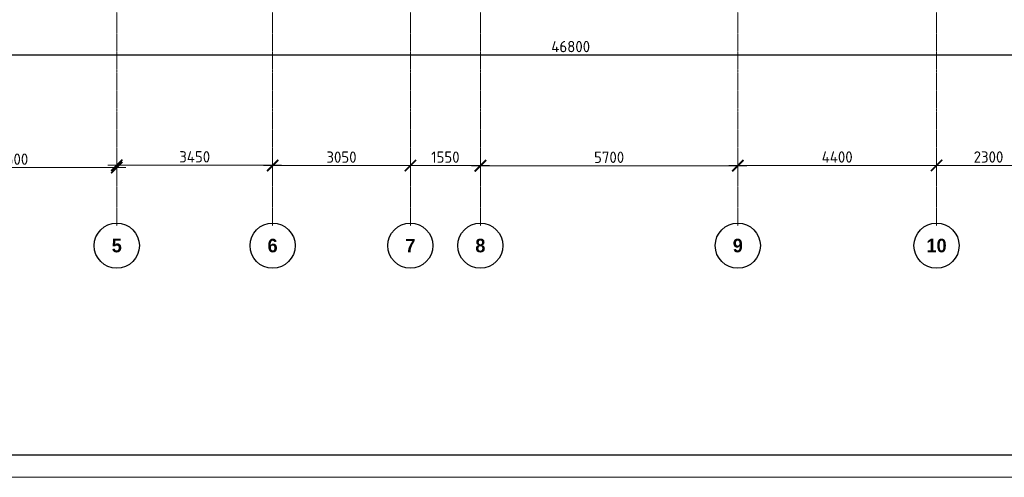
# Model space of a CAD drawing. Header units: millimetres. Extents: x -56135 to 1694203, y -446411 to -23139.
# Tile 184 of 256: x 873351 to 895151, y -140264 to -130129. Entities that reach past the tile are written whole.
import ezdxf

# ---------------------------------------------------------------- set-up
doc = ezdxf.new("R2010")
doc.units = ezdxf.units.MM
doc.linetypes.add('______5', pattern=[1100, 800, -100, 100, -100])
doc.linetypes.add('осевая', pattern=[50.8, 31.75, -6.35, 6.35, -6.35])
for name, color, linetype, lineweight in [('Оси', 40, '______5', 18), ('РАЗМЕРЫ', 1, 'Continuous', 9), ('ТОНКИЕ', 7, 'Continuous', 9)]:
    doc.layers.add(name, color=color, linetype=linetype, lineweight=lineweight)
doc.layers.add('ТОЛСТЫЕ_ОСНОВНЫЕ', color=6, linetype='Continuous')
doc.styles.add('Century Gothic', font='GOTHIC.TTF')
doc.styles.add('GOST-2.304_Type-B', font='GOST_Common.ttf')
doc.dimstyles.new('СПДС', dxfattribs={"dimscale": 100, "dimtxt": 2.5, "dimasz": 2.5, "dimexe": 1.25, "dimexo": 0, "dimtad": 1, "dimdec": 0, "dimtxsty": 'GOST-2.304_Type-B', "dimblk": 'ARCHTICK', "dimcen": 2.5, "dimdle": 2, "dimadec": 0, "dimazin": 2, "dimtfac": 0.75, "dimtdec": 0, "dimtmove": 1, "dimatfit": 3, "dimfxl": 1, "dimtolj": 1, "dimarcsym": 1})

# ---------------------------------------------------------------- blocks, each defined once
blk = doc.blocks.new('NSY101')
at = {"color": 0, "linetype": 'ByBlock', "lineweight": -2}
blk.add_circle((0, 0), 50, dxfattribs=at)
blk = doc.blocks.new('_ArchTick')
at = {"color": 0, "linetype": 'ByBlock', "const_width": 0.15}
blk.add_lwpolyline([(-0.5, -0.5), (0.5, 0.5)], dxfattribs=at)
blk = doc.blocks.new('*D1006')
at = {"layer": 'DEFPOINTS', "color": 0, "transparency": 16777216}
for p in [(483205, -133602), (487805, -133602), (487805, -133678)]:
    blk.add_point(p, dxfattribs=at)
at = {"layer": 'РАЗМЕРЫ', "color": 0, "lineweight": -2, "transparency": 16777216}
for p, q in [((483005, -133602), (488005, -133602)), ((483205, -133602), (483205, -133727)), ((487805, -133678), (487805, -133477))]:
    blk.add_line(p, q, dxfattribs=at)
at = {"layer": 'РАЗМЕРЫ', "color": 0, "lineweight": -2, "transparency": 16777216, "xscale": 250, "yscale": 250, "zscale": 250, "rotation": 180}
blk.add_blockref('_ArchTick', (483205, -133602), dxfattribs=at)
at = {"layer": 'РАЗМЕРЫ', "color": 0, "lineweight": -2, "transparency": 16777216, "xscale": 250, "yscale": 250, "zscale": 250}
blk.add_blockref('_ArchTick', (487805, -133602), dxfattribs=at)
at = {"layer": 'РАЗМЕРЫ', "color": 0, "transparency": 16777216, "insert": (485505, -133414), "char_height": 250, "attachment_point": 5, "style": 'GOST-2.304_Type-B'}
blk.add_mtext('\\A1;4600', dxfattribs=at)
blk = doc.blocks.new('*D1007')
at = {"layer": 'DEFPOINTS', "color": 0, "transparency": 16777216}
for p in [(491255, -133549), (487805, -133678), (491255, -133859)]:
    blk.add_point(p, dxfattribs=at)
at = {"layer": 'РАЗМЕРЫ', "color": 0, "lineweight": -2, "transparency": 16777216}
for p, q in [((487605, -133549), (491455, -133549)), ((487805, -133678), (487805, -133424)), ((491255, -133859), (491255, -133424))]:
    blk.add_line(p, q, dxfattribs=at)
at = {"layer": 'РАЗМЕРЫ', "color": 0, "lineweight": -2, "transparency": 16777216, "xscale": 250, "yscale": 250, "zscale": 250, "rotation": 180}
blk.add_blockref('_ArchTick', (487805, -133549), dxfattribs=at)
at = {"layer": 'РАЗМЕРЫ', "color": 0, "lineweight": -2, "transparency": 16777216, "xscale": 250, "yscale": 250, "zscale": 250}
blk.add_blockref('_ArchTick', (491255, -133549), dxfattribs=at)
at = {"layer": 'РАЗМЕРЫ', "color": 0, "transparency": 16777216, "insert": (489530, -133362), "char_height": 250, "attachment_point": 5, "style": 'GOST-2.304_Type-B'}
blk.add_mtext('\\A1;3450', dxfattribs=at)
blk = doc.blocks.new('*D1008')
at = {"layer": 'DEFPOINTS', "color": 0, "transparency": 16777216}
for p in [(494305, -133557), (494305, -133774), (491255, -133859)]:
    blk.add_point(p, dxfattribs=at)
at = {"layer": 'РАЗМЕРЫ', "color": 0, "lineweight": -2, "transparency": 16777216}
for p, q in [((491055, -133557), (494505, -133557)), ((491255, -133859), (491255, -133432)), ((494305, -133774), (494305, -133432))]:
    blk.add_line(p, q, dxfattribs=at)
at = {"layer": 'РАЗМЕРЫ', "color": 0, "lineweight": -2, "transparency": 16777216, "xscale": 250, "yscale": 250, "zscale": 250, "rotation": 180}
blk.add_blockref('_ArchTick', (491255, -133557), dxfattribs=at)
at = {"layer": 'РАЗМЕРЫ', "color": 0, "lineweight": -2, "transparency": 16777216, "xscale": 250, "yscale": 250, "zscale": 250}
blk.add_blockref('_ArchTick', (494305, -133557), dxfattribs=at)
at = {"layer": 'РАЗМЕРЫ', "color": 0, "transparency": 16777216, "insert": (492780, -133369), "char_height": 250, "attachment_point": 5, "style": 'GOST-2.304_Type-B'}
blk.add_mtext('\\A1;3050', dxfattribs=at)
blk = doc.blocks.new('*D1009')
at = {"layer": 'DEFPOINTS', "color": 0, "transparency": 16777216}
for p in [(495855, -133557), (494305, -133774), (495855, -133821)]:
    blk.add_point(p, dxfattribs=at)
at = {"layer": 'РАЗМЕРЫ', "color": 0, "lineweight": -2, "transparency": 16777216}
for p, q in [((494105, -133557), (496055, -133557)), ((494305, -133774), (494305, -133432)), ((495855, -133821), (495855, -133432))]:
    blk.add_line(p, q, dxfattribs=at)
at = {"layer": 'РАЗМЕРЫ', "color": 0, "lineweight": -2, "transparency": 16777216, "xscale": 250, "yscale": 250, "zscale": 250, "rotation": 180}
blk.add_blockref('_ArchTick', (494305, -133557), dxfattribs=at)
at = {"layer": 'РАЗМЕРЫ', "color": 0, "lineweight": -2, "transparency": 16777216, "xscale": 250, "yscale": 250, "zscale": 250}
blk.add_blockref('_ArchTick', (495855, -133557), dxfattribs=at)
at = {"layer": 'РАЗМЕРЫ', "color": 0, "transparency": 16777216, "insert": (495080, -133369), "char_height": 250, "attachment_point": 5, "style": 'GOST-2.304_Type-B'}
blk.add_mtext('\\A1;1550', dxfattribs=at)
blk = doc.blocks.new('*D1010')
at = {"layer": 'DEFPOINTS', "color": 0, "transparency": 16777216}
for p in [(501555, -133561), (495855, -133821), (501555, -133840)]:
    blk.add_point(p, dxfattribs=at)
at = {"layer": 'РАЗМЕРЫ', "color": 0, "lineweight": -2, "transparency": 16777216}
for p, q in [((495655, -133561), (501755, -133561)), ((495855, -133821), (495855, -133436)), ((501555, -133840), (501555, -133436))]:
    blk.add_line(p, q, dxfattribs=at)
at = {"layer": 'РАЗМЕРЫ', "color": 0, "lineweight": -2, "transparency": 16777216, "xscale": 250, "yscale": 250, "zscale": 250, "rotation": 180}
blk.add_blockref('_ArchTick', (495855, -133561), dxfattribs=at)
at = {"layer": 'РАЗМЕРЫ', "color": 0, "lineweight": -2, "transparency": 16777216, "xscale": 250, "yscale": 250, "zscale": 250}
blk.add_blockref('_ArchTick', (501555, -133561), dxfattribs=at)
at = {"layer": 'РАЗМЕРЫ', "color": 0, "transparency": 16777216, "insert": (498705, -133373), "char_height": 250, "attachment_point": 5, "style": 'GOST-2.304_Type-B'}
blk.add_mtext('\\A1;5700', dxfattribs=at)
blk = doc.blocks.new('*D1011')
at = {"layer": 'DEFPOINTS', "color": 0, "transparency": 16777216}
for p in [(505955, -133554), (501555, -133840), (505955, -133736)]:
    blk.add_point(p, dxfattribs=at)
at = {"layer": 'РАЗМЕРЫ', "color": 0, "lineweight": -2, "transparency": 16777216}
for p, q in [((501355, -133554), (506155, -133554)), ((501555, -133840), (501555, -133429)), ((505955, -133736), (505955, -133429))]:
    blk.add_line(p, q, dxfattribs=at)
at = {"layer": 'РАЗМЕРЫ', "color": 0, "lineweight": -2, "transparency": 16777216, "xscale": 250, "yscale": 250, "zscale": 250, "rotation": 180}
blk.add_blockref('_ArchTick', (501555, -133554), dxfattribs=at)
at = {"layer": 'РАЗМЕРЫ', "color": 0, "lineweight": -2, "transparency": 16777216, "xscale": 250, "yscale": 250, "zscale": 250}
blk.add_blockref('_ArchTick', (505955, -133554), dxfattribs=at)
at = {"layer": 'РАЗМЕРЫ', "color": 0, "transparency": 16777216, "insert": (503755, -133366), "char_height": 250, "attachment_point": 5, "style": 'GOST-2.304_Type-B'}
blk.add_mtext('\\A1;4400', dxfattribs=at)
blk = doc.blocks.new('*D1012')
at = {"layer": 'DEFPOINTS', "color": 0, "transparency": 16777216}
for p in [(508255, -133554), (505955, -133736), (508255, -133793)]:
    blk.add_point(p, dxfattribs=at)
at = {"layer": 'РАЗМЕРЫ', "color": 0, "lineweight": -2, "transparency": 16777216}
for p, q in [((505755, -133554), (508455, -133554)), ((505955, -133736), (505955, -133429)), ((508255, -133793), (508255, -133429))]:
    blk.add_line(p, q, dxfattribs=at)
at = {"layer": 'РАЗМЕРЫ', "color": 0, "lineweight": -2, "transparency": 16777216, "xscale": 250, "yscale": 250, "zscale": 250, "rotation": 180}
blk.add_blockref('_ArchTick', (505955, -133554), dxfattribs=at)
at = {"layer": 'РАЗМЕРЫ', "color": 0, "lineweight": -2, "transparency": 16777216, "xscale": 250, "yscale": 250, "zscale": 250}
blk.add_blockref('_ArchTick', (508255, -133554), dxfattribs=at)
at = {"layer": 'РАЗМЕРЫ', "color": 0, "transparency": 16777216, "insert": (507105, -133366), "char_height": 250, "attachment_point": 5, "style": 'GOST-2.304_Type-B'}
blk.add_mtext('\\A1;2300', dxfattribs=at)
blk = doc.blocks.new('*D175')
at = {"layer": 'DEFPOINTS', "color": 0, "transparency": 16777216}
for p in [(908951, -130129), (862151, -130711), (862151, -130913)]:
    blk.add_point(p, dxfattribs=at)
at = {"layer": 'РАЗМЕРЫ', "color": 0, "lineweight": -2, "transparency": 16777216}
for p, q in [((908951, -130129), (908951, -131038)), ((862151, -130711), (862151, -131038)), ((909151, -130913), (861951, -130913))]:
    blk.add_line(p, q, dxfattribs=at)
at = {"layer": 'РАЗМЕРЫ', "color": 0, "lineweight": -2, "transparency": 16777216, "xscale": 250, "yscale": 250, "zscale": 250, "rotation": 180}
blk.add_blockref('_ArchTick', (862151, -130913), dxfattribs=at)
at = {"layer": 'РАЗМЕРЫ', "color": 0, "lineweight": -2, "transparency": 16777216, "xscale": 250, "yscale": 250, "zscale": 250}
blk.add_blockref('_ArchTick', (908951, -130913), dxfattribs=at)
at = {"layer": 'РАЗМЕРЫ', "color": 0, "transparency": 16777216, "insert": (885551, -130725), "char_height": 250, "attachment_point": 5, "style": 'GOST-2.304_Type-B'}
blk.add_mtext('\\A1;46800', dxfattribs=at)
blk = doc.blocks.new('*U43')
at = {"layer": 'ТОЛСТЫЕ_ОСНОВНЫЕ', "color": 6}
blk.add_lwpolyline([(20, 5), (886, 5), (886, 415), (20, 415)], close=True, dxfattribs=at)
at = {"layer": 'ТОНКИЕ'}
blk.add_lwpolyline([(0, 0), (891, 0), (891, 420), (0, 420)], close=True, dxfattribs=at)
blk = doc.blocks.new('оси 2.2-2.3')
at = {"layer": 'Оси', "color": 16, "linetype": 'осевая', "lineweight": 0, "transparency": 33554687}
for p, q in [((487804.9, -104267.9), (487804.9, -134893.5)), ((491254.9, -104267.9), (491254.9, -134893.5)), ((494304.9, -104267.9), (494304.9, -134893.5)), ((495854.9, -104267.9), (495854.9, -134893.5)), ((501554.9, -104267.9), (501554.9, -134893.5)), ((505954.9, -104267.9), (505954.9, -134893.5))]:
    blk.add_line(p, q, dxfattribs=at)
at = {"layer": 'Оси', "color": 16, "linetype": 'Continuous', "lineweight": 25, "transparency": 33554687, "xscale": 9.999999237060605, "yscale": 9.999999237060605, "zscale": 9.999999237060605}
for p in [(487804.4, -135329.4), (491254.4, -135329.4), (494304.4, -135329.4), (495854.4, -135329.4), (501554.4, -135329.4), (505954.4, -135329.4)]:
    blk.add_blockref('NSY101', p, dxfattribs=at)
at = {"layer": 'Оси', "color": 16, "linetype": 'Continuous', "lineweight": 25, "transparency": 33554687, "char_height": 300, "attachment_point": 5, "style": 'Century Gothic'}
for s, insert, width in [('\\A1;{\\fCentury Gothic|i0|b1;\\H300.000000;\\W1.000000;\\C16;5}\\P', (487804.4, -135329.4), 385), ('\\A1;{\\fCentury Gothic|i0|b1;\\H300.000000;\\W1.000000;\\C16;6}\\P', (491254.4, -135329.4), 385), ('\\A1;{\\fCentury Gothic|i0|b1;\\H300.000000;\\W1.000000;\\C16;7}\\P', (494304.4, -135329.4), 385), ('\\A1;{\\fCentury Gothic|i0|b1;\\H300.000000;\\W1.000000;\\C16;8}\\P', (495854.4, -135329.4), 385), ('\\A1;{\\fCentury Gothic|i0|b1;\\H300.000000;\\W1.000000;\\C16;9}\\P', (501554.4, -135329.4), 385), ('\\A1;{\\fCentury Gothic|i0|b1;\\H300.000000;\\W1.000000;\\C16;10}\\P', (505954.4, -135329.4), 620)]:
    blk.add_mtext(s, dxfattribs=dict(at, insert=insert, width=width))
at = {"layer": 'РАЗМЕРЫ', "color": 1}
for base, p1, p2, picture, middle in [((487804.9, -133601.8), (483204.9, -133601.8), (487804.9, -133678.2), '*D1006', (485504.9, -133414.3)), ((491254.9, -133549.1), (487804.9, -133678.2), (491254.9, -133859), '*D1007', (489529.9, -133361.6)), ((494304.9, -133556.8), (491254.9, -133859), (494304.9, -133773.7), '*D1008', (492779.9, -133369.3)), ((495854.9, -133556.8), (494304.9, -133773.7), (495854.9, -133821.2), '*D1009', (495079.9, -133369.3)), ((501554.9, -133560.6), (495854.9, -133821.2), (501554.9, -133840.5), '*D1010', (498704.9, -133373.1)), ((505954.9, -133553.8), (501554.9, -133840.5), (505954.9, -133736.2), '*D1011', (503754.9, -133366.3)), ((508254.9, -133553.8), (505954.9, -133736.2), (508254.9, -133793.3), '*D1012', (507104.9, -133366.3))]:
    dim = blk.add_linear_dim(base=base, p1=p1, p2=p2, dimstyle='СПДС', dxfattribs=at)
    dim.commit()
    dim.dimension.update_dxf_attribs({"geometry": picture, "text_midpoint": middle})

msp = doc.modelspace()

# ---------------------------------------------------------------- block references
at = {"xscale": 100, "yscale": 100, "zscale": 100}
msp.add_blockref('*U43', (850976.4, -140263.7), dxfattribs=at)
at = {"layer": 'РАЗМЕРЫ', "color": 1}
msp.add_blockref('оси 2.2-2.3', (387696.3, 196.2), dxfattribs=at)

# ---------------------------------------------------------------- dimensions: what is measured, and where the dimension line sits
dim = msp.add_linear_dim(base=(862151.3, -130913), p1=(908951.2, -130129.2), p2=(862151.3, -130711.2), dimstyle='СПДС', dxfattribs=at)
dim.commit()
dim.dimension.update_dxf_attribs({"geometry": '*D175', "text_midpoint": (885551.3, -130725.5)})

doc.saveas('drawing.dxf')
